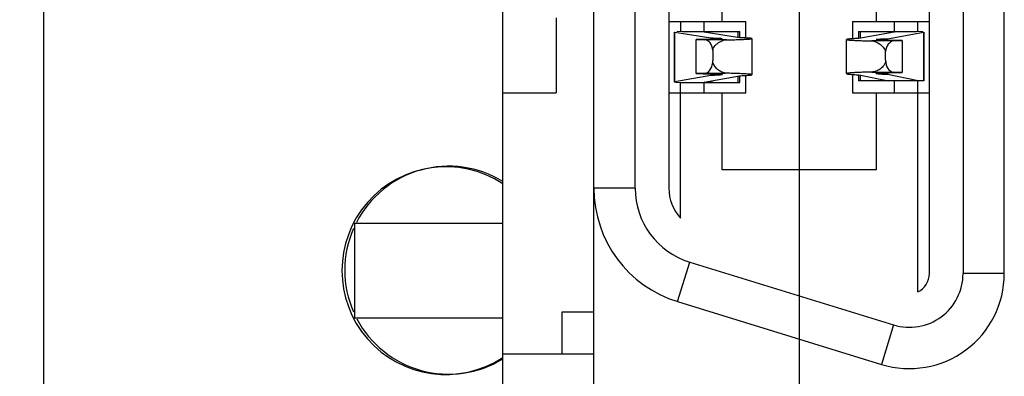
# Model space of a CAD drawing. Header units: inches. Extents: x 0 to 34, y 0 to 22.
# Tile 6 of 51: x 11.133 to 11.787, y 10.624 to 10.861. Entities that reach past the tile are written whole.
import ezdxf

# ---------------------------------------------------------------- set-up
doc = ezdxf.new("R2010")
doc.units = ezdxf.units.IN
doc.header["$LTSCALE"] = 1.87
doc.header["$MEASUREMENT"] = 0
doc.linetypes.add('CENTER', pattern=[0.6, 0.375, -0.075, 0.075, -0.075])
doc.layers.get('0').update_dxf_attribs({"linetype": 'CONTINUOUS'})
for name, color, linetype in [('02___PRT_ALL_AXES', 7, 'CONTINUOUS'), ('DATUMCURVES', 7, 'CONTINUOUS'), ('DIMENSIONS', 7, 'CONTINUOUS')]:
    doc.layers.add(name, color=color, linetype=linetype)
doc.styles.get("Standard").update_dxf_attribs({"font": 'txt', "width": 0.8})
doc.dimstyles.new('DIMSTYLE_2', dxfattribs={"dimtxt": 0.125, "dimasz": 0.18, "dimexe": 0.125, "dimexo": 0.0625, "dimgap": 0.03125, "dimtad": 0, "dimtih": 1, "dimtoh": 1, "dimlfac": 0.5, "dimdsep": 46, "dimtxsty": 'STANDARD', "dimblk": '_FILLED', "dimblk1": '_FILLED', "dimblk2": '_FILLED', "dimcen": 0.09, "dimadec": 0, "dimazin": 0, "dimtp": 0.001, "dimtm": 0.001, "dimtfac": 1, "dimtofl": 0, "dimtmove": 0, "dimatfit": 3, "dimldrblk": '_FILLED', "dimfxl": 1, "dimtolj": 1, "dimarcsym": 0})

# ---------------------------------------------------------------- blocks, each defined once
blk = doc.blocks.new('*D9')
at = {"layer": 'DIMENSIONS', "color": 2, "linetype": 'CONTINUOUS'}
blk.add_line((11.31396, 13.35942), (10.46138, 13.35942), dxfattribs=at)
at = {"layer": 'DIMENSIONS', "color": 2, "linetype": 'CONTINUOUS', "insert": (10.39888, 13.42192), "char_height": 0.125, "width": 1.325, "attachment_point": 3, "line_spacing_factor": 0.9}
blk.add_mtext('90.81{\\Ftxt.shx;\\W1.000000;\\H0.125000; }[3.575]', dxfattribs=at)
blk = doc.blocks.new('_FILLED')
at = {"color": 0, "linetype": 'BYBLOCK'}
blk.add_solid([(0, 0), (-1, 0.1736), (-1, -0.1736)], dxfattribs=at)
blk = doc.blocks.new('*D10')
at = {"layer": 'DIMENSIONS', "color": 2, "linetype": 'CONTINUOUS'}
blk.add_line((11.44514, 13.98532), (10.46138, 13.98532), dxfattribs=at)
at = {"layer": 'DIMENSIONS', "color": 2, "linetype": 'CONTINUOUS', "insert": (10.39888, 14.04782), "char_height": 0.125, "width": 1.625, "attachment_point": 3, "line_spacing_factor": 0.9}
blk.add_mtext('2X 98.75{\\Ftxt.shx;\\W1.000000;\\H0.125000; }[3.888]', dxfattribs=at)
blk = doc.blocks.new('*D11')
at = {"layer": 'DIMENSIONS', "color": 2, "linetype": 'CONTINUOUS'}
blk.add_line((11.16512, 14.2295), (10.46138, 14.2295), dxfattribs=at)
at = {"layer": 'DIMENSIONS', "color": 2, "linetype": 'CONTINUOUS', "insert": (10.39888, 14.292), "char_height": 0.125, "width": 1.425, "attachment_point": 3, "line_spacing_factor": 0.9}
blk.add_mtext('101.86{\\Ftxt.shx;\\W1.000000;\\H0.125000; }[4.010]', dxfattribs=at)
blk = doc.blocks.new('*D24')
at = {"layer": 'DIMENSIONS', "color": 2, "linetype": 'CONTINUOUS'}
blk.add_line((11.5014, 11.87517), (10.46138, 11.87517), dxfattribs=at)
at = {"layer": 'DIMENSIONS', "color": 2, "linetype": 'CONTINUOUS', "insert": (10.39888, 11.93767), "char_height": 0.125, "width": 1.325, "attachment_point": 3, "line_spacing_factor": 0.9}
blk.add_mtext('71.96{\\Ftxt.shx;\\W1.000000;\\H0.125000; }[2.833]', dxfattribs=at)

msp = doc.modelspace()

# ---------------------------------------------------------------- linework, layer by layer
at = {"color": 7, "linetype": 'CONTINUOUS'}
for p, q in [((11.14888, 14.15076), (11.14888, 6.28816)), ((11.5142, 10.61297), (11.5142, 13.13737)), ((11.73693, 10.6921), (11.73693, 13.05824)), ((11.75925, 13.05824), (11.75925, 10.6921)), ((11.78664, 10.6921), (11.78664, 13.05824)), ((11.54159, 10.74879), (11.54159, 13.00155)), ((11.5639, 13.00155), (11.5639, 10.74879)), ((11.45361, 10.19407), (11.45361, 11.27477)), ((11.59928, 10.85942), (11.59928, 10.87517)), ((11.70164, 10.87517), (11.70164, 10.85942)), ((11.48904, 10.86178), (11.48904, 10.81218)), ((11.5639, 10.85942), (11.61502, 10.85942)), ((11.57172, 10.85942), (11.57172, 10.85273)), ((11.58747, 10.85239), (11.58747, 10.85942)), ((11.61502, 10.84849), (11.61502, 10.85942)), ((11.68589, 10.85942), (11.68589, 10.84795)), ((11.68589, 10.85942), (11.73693, 10.85942)), ((11.71345, 10.85942), (11.71345, 10.85273)), ((11.7292, 10.85273), (11.7292, 10.85942)), ((11.56778, 10.81921), (11.56778, 10.85239)), ((11.56794, 10.81927), (11.56794, 10.85234)), ((11.56794, 10.85234), (11.59187, 10.84853)), ((11.57293, 10.85273), (11.56918, 10.85254)), ((11.57293, 10.85273), (11.61109, 10.85273)), ((11.58747, 10.85239), (11.59412, 10.85273)), ((11.61082, 10.84867), (11.58747, 10.85239)), ((11.60969, 10.85273), (11.60969, 10.84867)), ((11.61109, 10.84867), (11.61109, 10.85273)), ((11.68983, 10.85273), (11.68983, 10.84815)), ((11.68983, 10.85273), (11.72836, 10.85273)), ((11.71345, 10.85236), (11.69009, 10.84815)), ((11.69123, 10.84815), (11.69123, 10.85273)), ((11.70717, 10.85273), (11.71345, 10.85236)), ((11.70905, 10.84799), (11.73297, 10.8523)), ((11.73173, 10.85253), (11.72836, 10.85273)), ((11.73297, 10.8523), (11.73297, 10.82005)), ((11.73313, 10.85236), (11.73313, 10.82005)), ((11.58206, 10.82488), (11.58206, 10.84739)), ((11.58206, 10.84739), (11.58787, 10.84722)), ((11.60234, 10.84722), (11.58787, 10.84722)), ((11.59187, 10.84853), (11.59187, 10.84759)), ((11.61896, 10.84806), (11.61896, 10.82412)), ((11.68195, 10.82481), (11.68195, 10.84746)), ((11.713, 10.8465), (11.69865, 10.8465)), ((11.70905, 10.84693), (11.70905, 10.84799)), ((11.713, 10.8465), (11.71886, 10.8467)), ((11.71886, 10.8467), (11.71886, 10.82566)), ((11.59314, 10.8402), (11.59314, 10.83349)), ((11.70778, 10.83376), (11.70778, 10.83942)), ((11.58856, 10.8251), (11.58206, 10.82488)), ((11.58856, 10.8251), (11.60132, 10.8251)), ((11.69865, 10.82589), (11.713, 10.82589)), ((11.70905, 10.82421), (11.70905, 10.8254)), ((11.71886, 10.82566), (11.713, 10.82589)), ((11.59187, 10.82359), (11.56794, 10.81927)), ((11.56918, 10.81905), (11.57218, 10.81887)), ((11.57172, 10.72897), (11.57172, 10.81905)), ((11.57218, 10.81887), (11.61109, 10.81887)), ((11.58747, 10.81921), (11.61082, 10.82342)), ((11.58747, 10.81218), (11.58747, 10.81921)), ((11.59337, 10.81887), (11.58747, 10.81921)), ((11.59187, 10.82465), (11.59187, 10.82359)), ((11.60969, 10.82342), (11.60969, 10.81887)), ((11.61109, 10.81887), (11.61109, 10.82342)), ((11.61502, 10.81218), (11.61502, 10.82363)), ((11.68589, 10.82426), (11.68589, 10.81218)), ((11.68983, 10.82403), (11.68983, 10.82005)), ((11.73313, 10.82005), (11.68983, 10.82005)), ((11.69009, 10.82403), (11.70966, 10.82005)), ((11.69123, 10.82005), (11.69123, 10.82403)), ((11.72951, 10.82005), (11.70905, 10.82421)), ((11.71345, 10.82005), (11.71345, 10.81218)), ((11.7292, 10.68003), (11.7292, 10.82005)), ((11.45361, 10.81218), (11.48904, 10.81218)), ((11.5639, 10.81218), (11.61502, 10.81218)), ((11.59928, 10.761), (11.59928, 10.81218)), ((11.68589, 10.81218), (11.73693, 10.81218)), ((11.70164, 10.81218), (11.70164, 10.761)), ((11.70164, 10.761), (11.59928, 10.761)), ((11.54159, 10.74879), (11.5142, 10.74879)), ((11.35518, 10.72556), (11.35518, 10.66257)), ((11.35518, 10.72556), (11.45361, 10.72556)), ((11.56978, 10.67353), (11.57784, 10.69971)), ((11.5778, 10.69972), (11.71318, 10.65807)), ((11.78664, 10.6921), (11.75925, 10.6921)), ((11.56978, 10.67353), (11.70512, 10.63189)), ((11.45361, 10.66257), (11.35518, 10.66257)), ((11.49298, 10.66651), (11.49298, 10.63895)), ((11.5142, 10.66651), (11.49298, 10.66651)), ((11.71318, 10.65807), (11.70512, 10.63189)), ((11.45361, 10.63895), (11.5142, 10.63895))]:
    msp.add_line(p, q, dxfattribs=at)
for centre, radius, start, end in [((11.59294, 10.74879), 0.07874, 179.99999, 252.89999), ((11.59294, 10.74879), 0.05135, 179.99999, 252.85726), ((11.59294, 10.74879), 0.02903, 179.99999, 223.03867), ((11.72365, 10.6921), 0.06299, 252.89999, 359.99999), ((11.72365, 10.6921), 0.0356, 252.89999, 359.99999), ((11.72365, 10.6921), 0.01329, 294.70076, 359.99999)]:
    msp.add_arc(centre, radius, start, end, dxfattribs=at)
for centre, major_axis, ratio, start_param, end_param in [((11.58747, 10.85239), (0.01969, 0), 0.020507, 3.141593, 3.269844), ((11.71345, 10.85236), (0.01969, 0), 0.023247, 0.253068, 0.379602), ((11.71345, 10.85236), (0.01969, 0), 0.023247, -0.128252, 0), ((11.58781, 10.83934), (0, 0.00787), 0.680676, -1.461253, -0.01066), ((11.71355, 10.83794), (0, 0.0086), 0.680676, 0.093762, 1.397814), ((11.58728, 10.83349), (0, 0.0086), 0.680676, -2.921381, -1.570796), ((11.71314, 10.83376), (0, 0.00787), 0.680676, -4.712387, -3.167688), ((11.58747, 10.81921), (0.01969, 0), 0.023247, 3.013341, 3.141593), ((11.58747, 10.81921), (0.01969, 0), 0.023247, -2.888524, -2.761991)]:
    msp.add_ellipse(centre, major_axis=major_axis, ratio=ratio, start_param=start_param, end_param=end_param, dxfattribs=at)
for points, knots in [([(11.59928, 10.84806), (11.59928, 10.84803), (11.59914, 10.84799), (11.59895, 10.84795), (11.59857, 10.84791), (11.59781, 10.84784), (11.5965, 10.84776), (11.59454, 10.84767), (11.59206, 10.84759), (11.5891, 10.84751), (11.58571, 10.84745), (11.58332, 10.84741), (11.58206, 10.84739)], [0, 0, 0, 0, 0.00511, 0.018113, 0.039341, 0.068773, 0.151956, 0.266626, 0.411096, 0.583526, 0.78102, 1, 1, 1, 1]), ([(11.59187, 10.84853), (11.59293, 10.8485), (11.59441, 10.84845), (11.59625, 10.84837), (11.59731, 10.84831), (11.59812, 10.84825), (11.59875, 10.8482), (11.59904, 10.84814), (11.59928, 10.8481), (11.59928, 10.84806)], [0, 0, 0, 0, 0.427773, 0.599482, 0.741382, 0.852763, 0.933002, 0.981826, 1, 1, 1, 1]), ([(11.59314, 10.8402), (11.59332, 10.84136), (11.59426, 10.84325), (11.59633, 10.84508), (11.59884, 10.8466), (11.60097, 10.8472), (11.60234, 10.84722)], [0, 0, 0, 0, 0.28523, 0.483306, 0.668101, 1, 1, 1, 1]), ([(11.60234, 10.84722), (11.60358, 10.84724), (11.60594, 10.8473), (11.60925, 10.84739), (11.61211, 10.84749), (11.61448, 10.84759), (11.61635, 10.8477), (11.61759, 10.84779), (11.6183, 10.84788), (11.61865, 10.84793), (11.61884, 10.84798), (11.61896, 10.84803), (11.61896, 10.84806)], [0, 0, 0, 0, 0.224439, 0.423789, 0.595787, 0.738619, 0.851168, 0.932426, 0.961125, 0.981837, 0.994613, 1, 1, 1, 1]), ([(11.61896, 10.84806), (11.61896, 10.84811), (11.61871, 10.84817), (11.61838, 10.84824), (11.6177, 10.84831), (11.61681, 10.84839), (11.61565, 10.84846), (11.61363, 10.84857), (11.61199, 10.84863), (11.61082, 10.84867)], [0, 0, 0, 0, 0.018702, 0.067324, 0.147046, 0.257774, 0.399097, 0.570517, 1, 1, 1, 1]), ([(11.69009, 10.84815), (11.68892, 10.84811), (11.68728, 10.84803), (11.68526, 10.84791), (11.6841, 10.84783), (11.68321, 10.84774), (11.68253, 10.84766), (11.68219, 10.84758), (11.68195, 10.84751), (11.68195, 10.84746)], [0, 0, 0, 0, 0.428924, 0.60015, 0.741344, 0.852018, 0.931783, 0.980609, 1, 1, 1, 1]), ([(11.68195, 10.84746), (11.68195, 10.84743), (11.68207, 10.84736), (11.68226, 10.84731), (11.68262, 10.84725), (11.68334, 10.84716), (11.68458, 10.84705), (11.68645, 10.84693), (11.68884, 10.84681), (11.69171, 10.8467), (11.69503, 10.84659), (11.6974, 10.84653), (11.69865, 10.8465)], [0, 0, 0, 0, 0.005689, 0.018589, 0.039369, 0.068109, 0.149394, 0.26192, 0.404686, 0.576574, 0.775768, 1, 1, 1, 1]), ([(11.69865, 10.8465), (11.70048, 10.84632), (11.70327, 10.84513), (11.70638, 10.84253), (11.70749, 10.84053), (11.70778, 10.83942)], [0, 0, 0, 0, 0.454791, 0.715655, 1, 1, 1, 1]), ([(11.70164, 10.84746), (11.70164, 10.8475), (11.70187, 10.84755), (11.70217, 10.84762), (11.7028, 10.84768), (11.70361, 10.84775), (11.70467, 10.84781), (11.7065, 10.8479), (11.70799, 10.84796), (11.70905, 10.84799)], [0, 0, 0, 0, 0.018703, 0.067675, 0.147944, 0.259281, 0.401083, 0.572645, 1, 1, 1, 1]), ([(11.71886, 10.8467), (11.7176, 10.84672), (11.7152, 10.84676), (11.71182, 10.84684), (11.70886, 10.84693), (11.70638, 10.84702), (11.70441, 10.84711), (11.7031, 10.8472), (11.70234, 10.84728), (11.70197, 10.84734), (11.70177, 10.84738), (11.70164, 10.84743), (11.70164, 10.84746)], [0, 0, 0, 0, 0.218872, 0.41627, 0.588622, 0.733037, 0.847678, 0.930866, 0.96032, 0.98159, 0.994674, 1, 1, 1, 1]), ([(11.60132, 10.8251), (11.60043, 10.8253), (11.59862, 10.82596), (11.59611, 10.82762), (11.59388, 10.83004), (11.59314, 10.83232), (11.59314, 10.83349)], [0, 0, 0, 0, 0.218951, 0.457484, 0.717904, 1, 1, 1, 1]), ([(11.70778, 10.83376), (11.70778, 10.83251), (11.70686, 10.83013), (11.70432, 10.82778), (11.70155, 10.82633), (11.69959, 10.82591), (11.69865, 10.82589)], [0, 0, 0, 0, 0.286578, 0.547265, 0.784132, 1, 1, 1, 1]), ([(11.58206, 10.82488), (11.58332, 10.82486), (11.58571, 10.82481), (11.5891, 10.82474), (11.59206, 10.82465), (11.59454, 10.82456), (11.5965, 10.82446), (11.59781, 10.82437), (11.59857, 10.8243), (11.59895, 10.82424), (11.59914, 10.8242), (11.59928, 10.82415), (11.59928, 10.82412)], [0, 0, 0, 0, 0.218872, 0.41627, 0.588622, 0.733037, 0.847678, 0.930866, 0.96032, 0.98159, 0.994674, 1, 1, 1, 1]), ([(11.61896, 10.82412), (11.61896, 10.82415), (11.61884, 10.82422), (11.61863, 10.82427), (11.61826, 10.82434), (11.6175, 10.82443), (11.61618, 10.82454), (11.6142, 10.82467), (11.61168, 10.82479), (11.60865, 10.8249), (11.60514, 10.82501), (11.60264, 10.82507), (11.60132, 10.8251)], [0, 0, 0, 0, 0.005631, 0.018538, 0.039362, 0.068168, 0.14964, 0.262378, 0.405314, 0.577259, 0.776287, 1, 1, 1, 1]), ([(11.69865, 10.82589), (11.6974, 10.82585), (11.69503, 10.82578), (11.69171, 10.82566), (11.68884, 10.82554), (11.68646, 10.82541), (11.68457, 10.82527), (11.68323, 10.82514), (11.68241, 10.82501), (11.68206, 10.82491), (11.68195, 10.82484), (11.68195, 10.82481)], [0, 0, 0, 0, 0.224041, 0.42307, 0.594828, 0.737505, 0.849989, 0.931294, 0.980914, 0.993961, 1, 1, 1, 1]), ([(11.68195, 10.82481), (11.68195, 10.82475), (11.68219, 10.82467), (11.68254, 10.82459), (11.68321, 10.82449), (11.6841, 10.82439), (11.68526, 10.8243), (11.68728, 10.82416), (11.68892, 10.82408), (11.69009, 10.82403)], [0, 0, 0, 0, 0.02019, 0.069261, 0.149082, 0.259695, 0.400738, 0.571735, 1, 1, 1, 1]), ([(11.70164, 10.82481), (11.70164, 10.82484), (11.70177, 10.8249), (11.70197, 10.82494), (11.70234, 10.82501), (11.7031, 10.82509), (11.70441, 10.8252), (11.70638, 10.8253), (11.70886, 10.82541), (11.71182, 10.8255), (11.7152, 10.82559), (11.7176, 10.82564), (11.71886, 10.82566)], [0, 0, 0, 0, 0.005577, 0.018758, 0.040078, 0.069558, 0.152755, 0.267362, 0.411712, 0.583971, 0.781255, 1, 1, 1, 1]), ([(11.70905, 10.82421), (11.70799, 10.82425), (11.7065, 10.82431), (11.70467, 10.82441), (11.70361, 10.82448), (11.7028, 10.82456), (11.70217, 10.82463), (11.70186, 10.8247), (11.70164, 10.82476), (11.70164, 10.82481)], [0, 0, 0, 0, 0.42686, 0.598248, 0.739933, 0.851221, 0.931527, 0.980678, 1, 1, 1, 1]), ([(11.59928, 10.82412), (11.59928, 10.82407), (11.59905, 10.82403), (11.59875, 10.82396), (11.59812, 10.8239), (11.59731, 10.82383), (11.59625, 10.82377), (11.59441, 10.82367), (11.59293, 10.82362), (11.59187, 10.82359)], [0, 0, 0, 0, 0.018703, 0.067675, 0.147944, 0.259281, 0.401083, 0.572645, 1, 1, 1, 1]), ([(11.61082, 10.82342), (11.61199, 10.82347), (11.61363, 10.82354), (11.61565, 10.82366), (11.61681, 10.82375), (11.6177, 10.82383), (11.61838, 10.82392), (11.61872, 10.824), (11.61896, 10.82407), (11.61896, 10.82412)], [0, 0, 0, 0, 0.428924, 0.600151, 0.741344, 0.852018, 0.931784, 0.980609, 1, 1, 1, 1])]:
    msp.add_open_spline(points, degree=3, knots=knots, dxfattribs=at)
at = {"layer": '02___PRT_ALL_AXES', "color": 7, "linetype": 'CONTINUOUS'}
msp.add_line((11.14888, 14.15067), (11.14888, 6.28807), dxfattribs=at)
at = {"layer": '02___PRT_ALL_AXES', "color": 7, "linetype": 'CENTER'}
msp.add_line((11.65046, 13.35942), (11.65046, 10.51052), dxfattribs=at)
at = {"layer": '02___PRT_ALL_AXES', "color": 7, "linetype": 'CONTINUOUS'}
for start, end in [(58.57683, 152.70824), (156.29779, 203.70222), (207.88242, 301.42317)]:
    msp.add_arc((11.41778, 10.69437), 0.069, start, end, dxfattribs=at)
at = {"layer": 'DATUMCURVES', "color": 4, "linetype": 'CONTINUOUS'}
msp.add_arc((11.41581, 10.69407), 0.0689, 56.72712, 303.27288, dxfattribs=at)

# ---------------------------------------------------------------- dimensions: what is measured, and where the dimension line sits
at = {"layer": 'DIMENSIONS', "color": 2, "linetype": 'CONTINUOUS'}
for feature_location, offset, origin, picture, middle in [((11.16512, 14.2295), (-0.70374, 0), (11.22762, 6.20942), '*D11', (9.68638, 14.2295)), ((11.3139574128, 13.359421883), (-0.8525748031, 0), (11.3764574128, 6.209421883), '*D9', (9.7363826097, 13.359421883)), ((11.5014, 11.87517), (-1.04002, 0), (11.5639, 6.20942), '*D24', (9.73638, 11.87517))]:
    dim = msp.add_ordinate_dim(feature_location=feature_location, offset=offset, dtype=0, origin=origin, dimstyle='DIMSTYLE_2', dxfattribs=at)
    dim.commit()
    dim.dimension.update_dxf_attribs({"geometry": picture, "text_midpoint": middle})
dim = msp.add_ordinate_dim(feature_location=(11.44514, 13.98532), offset=(-0.98376, 0), dtype=0, origin=(11.50764, 6.20942), text='2X <>', dimstyle='DIMSTYLE_2', dxfattribs=at)
dim.commit()
dim.dimension.update_dxf_attribs({"geometry": '*D10', "text_midpoint": (9.58638, 13.98532)})

doc.saveas('drawing.dxf')
